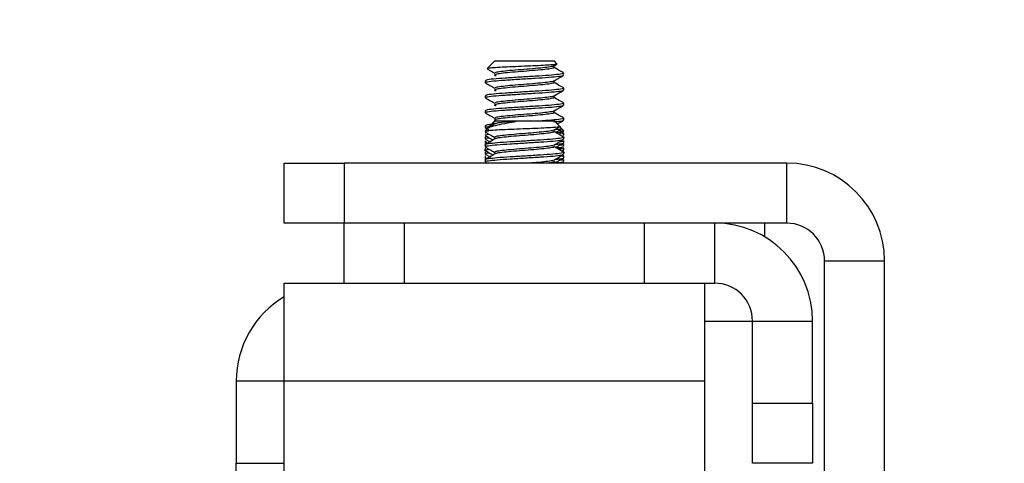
# Model space of a CAD drawing. Header units: inches. Extents: x 0.3 to 33.8, y 0.2 to 21.7.
# Tile 138 of 209: x 25.085 to 25.495, y 9.484 to 9.669. Entities that reach past the tile are written whole.
import ezdxf

# ---------------------------------------------------------------- set-up
doc = ezdxf.new("R2010")
doc.units = ezdxf.units.IN
doc.header["$MEASUREMENT"] = 0
doc.layers.add('BORDERS', color=7, linetype='Continuous')
doc.styles.add('SLDTEXTSTYLE0', font='TXT', dxfattribs={"width": 0.75})
doc.dimstyles.new('SLDDIMSTYLE0', dxfattribs={"dimtxt": 0.1377952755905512, "dimasz": 0.14, "dimexe": 0, "dimexo": 0.0625, "dimgap": 0.0344488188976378, "dimtad": 1, "dimdec": 3, "dimlfac": 5, "dimrnd": 1e-09, "dimzin": 12, "dimdsep": 46, "dimtxsty": 'SLDTEXTSTYLE0', "dimblk1": 'CLOSED', "dimblk2": 'CLOSED', "dimsah": 1, "dimcen": 0.09, "dimadec": 0, "dimazin": 3, "dimtfac": 1, "dimtdec": 3, "dimtofl": 0, "dimtmove": 0, "dimatfit": 3, "dimldrblk": 'CLOSED', "dimfxl": 0, "dimfrac": 2, "dimtolj": 1, "dimtzin": 12, "dimarcsym": 0})
doc.dimstyles.new('SLDDIMSTYLE1', dxfattribs={"dimtxt": 0.1377952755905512, "dimasz": 0.14, "dimexe": 0, "dimexo": 0.0625, "dimgap": 0.0344488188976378, "dimtad": 1, "dimdec": 3, "dimlfac": 5, "dimrnd": 1e-09, "dimzin": 4, "dimdsep": 46, "dimtxsty": 'SLDTEXTSTYLE0', "dimblk1": 'CLOSED', "dimblk2": 'CLOSED', "dimsah": 1, "dimcen": 0.09, "dimadec": 0, "dimazin": 1, "dimtfac": 1, "dimtdec": 3, "dimtofl": 0, "dimtmove": 0, "dimatfit": 3, "dimldrblk": 'CLOSED', "dimfxl": 0, "dimfrac": 2, "dimtolj": 1, "dimtzin": 12, "dimarcsym": 0})

# ---------------------------------------------------------------- blocks, each defined once
blk = doc.blocks.new('_Closed')
at = {"color": 0, "linetype": 'ByBlock', "lineweight": -2}
for p, q in [((-1, 0.166667), (0, 0)), ((-1, 0.166667), (-1, -0.166667)), ((0, 0), (-1, -0.166667)), ((0, 0), (-1, 0))]:
    blk.add_line(p, q, dxfattribs=at)
blk = doc.blocks.new('_D_13')
at = {"layer": 'BORDERS'}
for p, q in [((24.19504280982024, 11.58145386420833), (24.15305831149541, 11.58145386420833)), ((24.15305831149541, 11.58145386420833), (24.15305831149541, 11.36270386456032)), ((24.50048900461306, 11.58145386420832), (24.54247350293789, 11.58145386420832)), ((24.54247350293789, 11.58145386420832), (24.54247350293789, 11.36270386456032)), ((24.15305831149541, 11.36270386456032), (24.19504280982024, 11.36270386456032)), ((24.54247350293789, 11.36270386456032), (24.50048900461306, 11.36270386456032)), ((22.72102664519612, 9.426472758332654), (22.72102664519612, 11.19590733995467)), ((26.24497681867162, 9.157334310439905), (26.24497681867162, 11.19590733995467)), ((26.24497681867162, 11.15653726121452), (22.72102664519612, 11.15653726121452))]:
    blk.add_line(p, q, dxfattribs=at)
at = {"layer": 'BORDERS', "xscale": 0.14, "yscale": 0.14, "rotation": 180.0000000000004}
blk.add_blockref('_Closed', (22.72102664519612, 11.15653726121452, -0.1545014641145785), dxfattribs=at)
at = {"layer": 'BORDERS', "xscale": 0.14, "yscale": 0.14}
blk.add_blockref('_Closed', (26.24497681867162, 11.15653726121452, -0.1545014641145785), dxfattribs=at)
at = {"layer": 'BORDERS', "char_height": 0.1377952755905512, "attachment_point": 1, "style": 'SLDTEXTSTYLE0'}
for s, insert in [('448', (24.19504280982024, 11.54033130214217)), ('17.620', (24.06777354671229, 11.33416470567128))]:
    blk.add_mtext(s, dxfattribs=dict(at, insert=insert))
blk = doc.blocks.new('_D_14')
at = {"layer": 'BORDERS'}
for p, q in [((24.14413510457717, 12.30187955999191), (24.10215060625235, 12.30187955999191)), ((24.10215060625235, 12.30187955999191), (24.10215060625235, 12.08312956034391)), ((24.55139670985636, 12.30187955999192), (24.59338120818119, 12.30187955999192)), ((24.59338120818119, 12.30187955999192), (24.59338120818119, 12.08312956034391)), ((24.10215060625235, 12.08312956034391), (24.14413510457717, 12.08312956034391)), ((24.59338120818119, 12.08312956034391), (24.55139670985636, 12.08312956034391)), ((18.4635266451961, 9.641505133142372), (18.46352664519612, 11.9163330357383)), ((27.31497681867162, 9.557586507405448), (27.31497681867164, 11.91633303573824)), ((18.46352664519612, 11.87696295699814), (27.31497681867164, 11.87696295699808))]:
    blk.add_line(p, q, dxfattribs=at)
at = {"layer": 'BORDERS', "xscale": 0.14, "yscale": 0.14}
for p, rotation in [((18.46352664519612, 11.87696295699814, -0.1545014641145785), 180), ((27.31497681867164, 11.87696295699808, -0.1545014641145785), 360)]:
    blk.add_blockref('_Closed', p, dxfattribs=dict(at, rotation=rotation))
at = {"layer": 'BORDERS', "char_height": 0.1377952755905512, "attachment_point": 1, "style": 'SLDTEXTSTYLE0'}
for s, insert in [('1124', (24.14413510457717, 12.26075699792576)), ('44.257', (24.06777354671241, 12.05459040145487))]:
    blk.add_mtext(s, dxfattribs=dict(at, insert=insert))

msp = doc.modelspace()

# ---------------------------------------------------------------- linework, layer by layer
at = {"color": 7, "linetype": 'Continuous', "lineweight": 25}
for p, q in [((25.28248306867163, 9.651364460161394), (25.27947871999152, 9.64836011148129)), ((25.30747056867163, 9.651364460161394), (25.28248306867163, 9.651364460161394)), ((25.30717187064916, 9.649374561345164), (25.30841116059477, 9.650096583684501)), ((25.30850389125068, 9.650331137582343), (25.30747056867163, 9.651364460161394)), ((25.27857681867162, 9.643277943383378), (25.27857681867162, 9.642496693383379)), ((25.31137681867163, 9.63937169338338), (25.31137681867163, 9.640152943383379)), ((25.27857681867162, 9.63702794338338), (25.27857681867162, 9.636246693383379)), ((25.31137681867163, 9.633121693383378), (25.31137681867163, 9.633902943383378)), ((25.27857681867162, 9.630777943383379), (25.27857681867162, 9.62999669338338)), ((25.31137681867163, 9.626871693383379), (25.31137681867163, 9.62765294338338)), ((25.27857681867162, 9.624527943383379), (25.27857681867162, 9.623746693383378)), ((25.27948711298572, 9.623368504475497), (25.27857681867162, 9.622458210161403)), ((25.27858460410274, 9.62371861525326), (25.27937691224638, 9.62325830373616)), ((25.28138205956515, 9.62526345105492), (25.28045979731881, 9.624341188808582)), ((25.28228521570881, 9.62616660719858), (25.28143002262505, 9.625311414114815)), ((25.28144228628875, 9.62509129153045), (25.28191520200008, 9.624815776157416)), ((25.28248306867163, 9.626364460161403), (25.28228521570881, 9.626166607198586)), ((25.28314954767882, 9.626364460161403), (25.28229671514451, 9.626155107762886)), ((25.28371031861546, 9.626364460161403), (25.28314954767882, 9.626364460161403)), ((25.29160926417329, 9.626364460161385), (25.29057068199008, 9.626364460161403)), ((25.30747056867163, 9.626364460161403), (25.29160926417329, 9.626364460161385)), ((25.30955936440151, 9.624275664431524), (25.30747056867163, 9.626364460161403)), ((25.31056627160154, 9.623268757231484), (25.3095593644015, 9.62427566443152)), ((25.28000412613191, 9.622458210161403), (25.27857681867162, 9.622458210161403)), ((25.27857681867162, 9.619884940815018), (25.27857681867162, 9.619103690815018)), ((25.27908381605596, 9.62169067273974), (25.27864762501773, 9.621437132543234)), ((25.2789474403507, 9.62143639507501), (25.27872759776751, 9.6213409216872)), ((25.27893963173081, 9.619987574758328), (25.27888218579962, 9.619884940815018)), ((25.27953695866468, 9.623165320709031), (25.28000427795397, 9.62289381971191)), ((25.30928454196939, 9.620965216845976), (25.31132488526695, 9.622151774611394)), ((25.30941718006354, 9.6224582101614), (25.31136724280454, 9.6224582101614)), ((25.31137681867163, 9.6224582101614), (25.31056627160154, 9.623268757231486)), ((25.31129875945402, 9.621504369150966), (25.31075497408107, 9.621820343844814)), ((25.31137681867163, 9.620621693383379), (25.31137681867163, 9.621402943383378)), ((25.31137681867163, 9.618915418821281), (25.31137681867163, 9.61969666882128)), ((25.27857681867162, 9.61827794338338), (25.27857681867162, 9.617496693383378)), ((25.27857681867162, 9.616571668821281), (25.27857681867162, 9.61579041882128)), ((25.27858460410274, 9.617468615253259), (25.27930750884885, 9.617048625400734)), ((25.27869056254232, 9.61898782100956), (25.28066731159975, 9.617839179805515)), ((25.2789474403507, 9.61518639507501), (25.27872759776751, 9.6150909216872)), ((25.30928454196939, 9.614715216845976), (25.31132488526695, 9.615901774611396)), ((25.31090174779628, 9.61805102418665), (25.31045064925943, 9.618322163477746)), ((25.31129875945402, 9.615254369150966), (25.31114435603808, 9.615344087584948)), ((25.31137681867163, 9.6174346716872), (25.31137681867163, 9.6182159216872)), ((25.31137681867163, 9.615978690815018), (25.31137681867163, 9.616759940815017)), ((25.31137681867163, 9.614371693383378), (25.31137681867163, 9.615152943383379)), ((25.27857681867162, 9.6150909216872), (25.27857681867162, 9.6143096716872)), ((25.27857681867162, 9.613634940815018), (25.27857681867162, 9.612853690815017)), ((25.27857681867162, 9.612027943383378), (25.27857681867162, 9.611246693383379)), ((25.27858460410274, 9.611218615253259), (25.27930750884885, 9.610798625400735)), ((25.27906449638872, 9.613974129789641), (25.27866097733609, 9.61373972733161)), ((25.27869056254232, 9.612737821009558), (25.28066731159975, 9.611589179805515)), ((25.27884036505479, 9.611246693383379), (25.27910252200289, 9.611450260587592)), ((25.27893963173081, 9.613737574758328), (25.27888218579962, 9.613634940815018)), ((25.31066942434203, 9.613910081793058), (25.31126007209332, 9.614253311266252)), ((25.31137681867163, 9.61266541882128), (25.31137681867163, 9.61344666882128)), ((25.31137681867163, 9.6111846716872), (25.31137681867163, 9.611965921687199)), ((25.19497681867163, 9.583964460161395), (25.19497681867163, 9.608964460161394)), ((25.19497681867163, 9.608964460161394), (25.21997681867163, 9.608964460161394)), ((25.21997681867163, 9.608964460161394), (25.21997681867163, 9.583964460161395)), ((25.40422878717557, 9.608964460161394), (25.21997681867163, 9.608964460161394)), ((25.27857681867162, 9.610321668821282), (25.27857681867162, 9.60954041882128)), ((25.27865813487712, 9.609438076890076), (25.2794730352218, 9.608964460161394)), ((25.30842711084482, 9.608964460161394), (25.30722264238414, 9.609665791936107)), ((25.31014301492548, 9.60896446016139), (25.31132488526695, 9.609651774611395)), ((25.31129875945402, 9.609004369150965), (25.31114435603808, 9.609094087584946)), ((25.31137681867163, 9.609728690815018), (25.31137681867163, 9.610509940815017)), ((25.40422878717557, 9.583964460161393), (25.40422878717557, 9.608964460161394)), ((25.21997681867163, 9.583964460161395), (25.19497681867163, 9.583964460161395)), ((25.21997681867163, 9.558964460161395), (25.21997681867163, 9.583964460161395)), ((25.40422878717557, 9.583964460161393), (25.21997681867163, 9.583964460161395)), ((25.24497681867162, 9.583964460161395), (25.24497681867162, 9.558964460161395)), ((25.34497681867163, 9.558964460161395), (25.34497681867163, 9.583964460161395)), ((25.37422878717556, 9.558964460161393), (25.37422878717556, 9.583964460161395)), ((25.39497681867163, 9.583964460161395), (25.39497681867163, 9.578286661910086)), ((25.41997681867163, 9.56821642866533), (25.44497681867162, 9.56821642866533)), ((25.41997681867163, 9.258964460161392), (25.41997681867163, 9.56821642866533)), ((25.44497681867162, 9.258964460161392), (25.44497681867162, 9.56821642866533)), ((25.19497681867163, 9.518216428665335), (25.19497681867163, 9.558964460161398)), ((25.19497681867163, 9.558964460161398), (25.36997681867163, 9.558964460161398)), ((25.36997681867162, 9.558964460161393), (25.37422878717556, 9.558964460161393)), ((25.36997681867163, 9.558964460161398), (25.36997681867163, 9.518216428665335)), ((25.36997681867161, 9.543216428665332), (25.38997681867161, 9.543216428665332)), ((25.38997681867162, 9.543216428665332), (25.41497681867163, 9.543216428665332)), ((25.38997681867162, 9.508964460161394), (25.38997681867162, 9.543216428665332)), ((25.41497681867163, 9.508964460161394), (25.41497681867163, 9.543216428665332)), ((25.17497681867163, 9.518216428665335), (25.17497681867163, 9.483964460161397)), ((25.19497681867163, 9.518216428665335), (25.17497681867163, 9.518216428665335)), ((25.19497681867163, 9.25896446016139), (25.19497681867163, 9.518216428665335)), ((25.36997681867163, 9.518216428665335), (25.19497681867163, 9.518216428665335)), ((25.36997681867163, 9.518216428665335), (25.36997681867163, 9.25896446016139)), ((25.38997681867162, 9.508964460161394), (25.41497681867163, 9.508964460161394)), ((25.38997681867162, 9.483964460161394), (25.38997681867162, 9.508964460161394)), ((25.41497681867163, 9.508964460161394), (25.41497681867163, 9.483964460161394)), ((25.17497681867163, 9.458964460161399), (25.17497681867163, 9.483964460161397)), ((25.17497681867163, 9.483964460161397), (25.19497681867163, 9.483964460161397)), ((25.41497681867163, 9.483964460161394), (25.38997681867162, 9.483964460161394))]:
    msp.add_line(p, q, dxfattribs=at)
for centre, radius, start, end in [((25.40422878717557, 9.56821642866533), 0.04074803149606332, 0, 90), ((25.37422878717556, 9.543216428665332), 0.04074803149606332, 0, 90), ((25.40422878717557, 9.56821642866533), 0.01574803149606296, 0, 90), ((25.37422878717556, 9.543216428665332), 0.01574803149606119, 0, 90), ((25.21572485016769, 9.518216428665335), 0.04074803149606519, 120.6091417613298, 180)]:
    msp.add_arc(centre, radius, start, end, dxfattribs=at)
for points, knots in [([(25.27947065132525, 9.648203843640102), (25.2798531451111, 9.647981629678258), (25.28091314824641, 9.647365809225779), (25.28197368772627, 9.646749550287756), (25.28265153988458, 9.646355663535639)], [0, 0, 0, 0, 0.3608421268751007, 1, 1, 1, 1]), ([(25.30843114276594, 9.650258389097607), (25.30846305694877, 9.650205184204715), (25.30853894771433, 9.650078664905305), (25.30686522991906, 9.649895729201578), (25.30386430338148, 9.649682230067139), (25.29973594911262, 9.649470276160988), (25.29495205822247, 9.649268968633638), (25.29004039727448, 9.649048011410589), (25.28552454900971, 9.648851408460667), (25.28196866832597, 9.648630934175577), (25.27973845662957, 9.648440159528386), (25.27957445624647, 9.648312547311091), (25.27949990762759, 9.648254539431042)], [0, 0, 0, 0, 0.0721237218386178, 0.1715075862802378, 0.2715016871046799, 0.3744814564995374, 0.4773896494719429, 0.5833256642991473, 0.6898741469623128, 0.7980285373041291, 0.9081911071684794, 1, 1, 1, 1]), ([(25.30699403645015, 9.648875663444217), (25.30713946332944, 9.64879380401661), (25.30751621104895, 9.648581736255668), (25.30597621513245, 9.648239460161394), (25.30283020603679, 9.647848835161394), (25.29841254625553, 9.647458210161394), (25.29348992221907, 9.647067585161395), (25.28879733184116, 9.646676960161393), (25.28501274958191, 9.646286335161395), (25.282872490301, 9.645895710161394), (25.28227532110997, 9.645594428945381), (25.28301232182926, 9.645423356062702), (25.28318837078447, 9.645382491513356)], [0, 0, 0, 0, 0.07030237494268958, 0.1821276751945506, 0.2939529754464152, 0.4057782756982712, 0.5176035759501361, 0.6294288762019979, 0.7412541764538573, 0.8530794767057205, 0.9649047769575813, 1, 1, 1, 1]), ([(25.30711908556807, 9.649527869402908), (25.30717583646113, 9.649489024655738), (25.30742281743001, 9.649319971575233), (25.30593799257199, 9.649020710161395), (25.30284071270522, 9.648630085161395), (25.29840874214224, 9.648239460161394), (25.29349463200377, 9.647848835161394), (25.28878229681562, 9.647458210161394), (25.28506817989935, 9.647067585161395), (25.28280216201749, 9.646699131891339), (25.282791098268, 9.646460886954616), (25.28278608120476, 9.646352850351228)], [0, 0, 0, 0, 0.03670347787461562, 0.159734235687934, 0.2827649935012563, 0.405795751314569, 0.5288265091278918, 0.6518572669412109, 0.7748880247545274, 0.8979187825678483, 1, 1, 1, 1]), ([(25.31129875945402, 9.646504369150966), (25.31061609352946, 9.64690086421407), (25.30925196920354, 9.64769315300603), (25.30788809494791, 9.64848743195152), (25.30720676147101, 9.648884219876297)], [0, 0, 0, 0, 0.5004426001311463, 1, 1, 1, 1]), ([(25.31111327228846, 9.646402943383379), (25.31118875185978, 9.64636407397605), (25.3115170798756, 9.646194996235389), (25.30954376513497, 9.645895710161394), (25.30542764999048, 9.645505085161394), (25.29953745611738, 9.645114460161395), (25.29300796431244, 9.644723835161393), (25.28674117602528, 9.644333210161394), (25.28182131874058, 9.643942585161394), (25.27889243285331, 9.643590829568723), (25.2788555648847, 9.643369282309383), (25.27884036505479, 9.643277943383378)], [0, 0, 0, 0, 0.03731463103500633, 0.1623146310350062, 0.2873146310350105, 0.4123146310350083, 0.5373146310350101, 0.6623146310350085, 0.7873146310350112, 0.9123146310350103, 1, 1, 1, 1]), ([(25.27884036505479, 9.642496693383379), (25.2788555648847, 9.642588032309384), (25.27889243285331, 9.642809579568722), (25.28182131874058, 9.643161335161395), (25.28674117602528, 9.643551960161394), (25.29300796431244, 9.643942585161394), (25.29953745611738, 9.644333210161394), (25.30542764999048, 9.644723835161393), (25.30954376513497, 9.645114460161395), (25.3115170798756, 9.64541374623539), (25.31118875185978, 9.64558282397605), (25.31111327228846, 9.645621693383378)], [0, 0, 0, 0, 0.08768536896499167, 0.2126853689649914, 0.337685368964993, 0.4626853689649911, 0.5876853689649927, 0.7126853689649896, 0.8376853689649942, 0.9626853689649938, 1, 1, 1, 1]), ([(25.30717187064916, 9.643124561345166), (25.30785217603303, 9.643521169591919), (25.30921383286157, 9.644314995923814), (25.31057764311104, 9.645107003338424), (25.31126007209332, 9.645503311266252)], [0, 0, 0, 0, 0.4996158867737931, 1, 1, 1, 1]), ([(25.27858460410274, 9.642468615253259), (25.27926241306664, 9.642074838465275), (25.28061771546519, 9.641287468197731), (25.28197370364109, 9.640499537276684), (25.28265153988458, 9.640105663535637)], [0, 0, 0, 0, 0.5001164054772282, 1, 1, 1, 1]), ([(25.31111327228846, 9.640152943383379), (25.31118875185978, 9.64011407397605), (25.3115170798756, 9.63994499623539), (25.30954376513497, 9.639645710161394), (25.30542764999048, 9.639255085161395), (25.29953745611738, 9.638864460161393), (25.29300796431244, 9.638473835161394), (25.28674117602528, 9.638083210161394), (25.28182131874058, 9.637692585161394), (25.27889243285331, 9.637340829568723), (25.2788555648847, 9.637119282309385), (25.27884036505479, 9.63702794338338)], [0, 0, 0, 0, 0.03731463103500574, 0.1623146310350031, 0.2873146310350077, 0.4123146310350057, 0.5373146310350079, 0.6623146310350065, 0.7873146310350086, 0.912314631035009, 0.9999999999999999, 0.9999999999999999, 0.9999999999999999, 0.9999999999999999]), ([(25.30699403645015, 9.642625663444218), (25.30713946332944, 9.64254380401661), (25.30751621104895, 9.642331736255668), (25.30597621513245, 9.641989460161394), (25.30283020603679, 9.641598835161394), (25.29841254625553, 9.641208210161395), (25.29348992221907, 9.640817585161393), (25.28879733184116, 9.640426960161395), (25.28501274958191, 9.640036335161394), (25.282872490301, 9.639645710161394), (25.28227532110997, 9.639344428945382), (25.28301232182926, 9.6391733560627), (25.28318837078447, 9.639132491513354)], [0, 0, 0, 0, 0.07030237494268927, 0.1821276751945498, 0.293952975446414, 0.4057782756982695, 0.517603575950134, 0.6294288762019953, 0.7412541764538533, 0.8530794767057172, 0.9649047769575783, 1, 1, 1, 1]), ([(25.30711908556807, 9.643277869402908), (25.30717583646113, 9.643239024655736), (25.30742281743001, 9.643069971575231), (25.30593799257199, 9.642770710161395), (25.30284071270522, 9.642380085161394), (25.29840874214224, 9.641989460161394), (25.29349463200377, 9.641598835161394), (25.28878229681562, 9.641208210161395), (25.28506817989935, 9.640817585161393), (25.28280216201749, 9.640449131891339), (25.282791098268, 9.640210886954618), (25.28278608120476, 9.640102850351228)], [0, 0, 0, 0, 0.0367034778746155, 0.1597342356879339, 0.2827649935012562, 0.4057957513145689, 0.5288265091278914, 0.6518572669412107, 0.7748880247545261, 0.8979187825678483, 1, 1, 1, 1]), ([(25.31129875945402, 9.640254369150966), (25.31061609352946, 9.64065086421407), (25.30925196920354, 9.64144315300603), (25.30788809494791, 9.642237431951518), (25.30720676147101, 9.642634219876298)], [0, 0, 0, 0, 0.5004426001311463, 1, 1, 1, 1]), ([(25.27858460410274, 9.63621861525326), (25.27926241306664, 9.635824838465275), (25.28061771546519, 9.63503746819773), (25.28197370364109, 9.634249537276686), (25.28265153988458, 9.633855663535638)], [0, 0, 0, 0, 0.5001164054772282, 1, 1, 1, 1]), ([(25.27884036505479, 9.636246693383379), (25.2788555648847, 9.636338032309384), (25.27889243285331, 9.636559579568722), (25.28182131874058, 9.636911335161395), (25.28674117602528, 9.637301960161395), (25.29300796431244, 9.637692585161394), (25.29953745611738, 9.638083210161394), (25.30542764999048, 9.638473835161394), (25.30954376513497, 9.638864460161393), (25.3115170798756, 9.63916374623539), (25.31118875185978, 9.63933282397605), (25.31111327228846, 9.63937169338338)], [0, 0, 0, 0, 0.08768536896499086, 0.2126853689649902, 0.3376853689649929, 0.4626853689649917, 0.5876853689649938, 0.7126853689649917, 0.837685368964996, 0.9626853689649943, 1, 1, 1, 1]), ([(25.30699403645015, 9.636375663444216), (25.30713946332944, 9.63629380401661), (25.30751621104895, 9.636081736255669), (25.30597621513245, 9.635739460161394), (25.30283020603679, 9.635348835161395), (25.29841254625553, 9.634958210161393), (25.29348992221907, 9.634567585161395), (25.28879733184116, 9.634176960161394), (25.28501274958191, 9.633786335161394), (25.282872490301, 9.633395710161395), (25.28227532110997, 9.63309442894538), (25.28301232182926, 9.632923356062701), (25.28318837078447, 9.632882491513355)], [0, 0, 0, 0, 0.07030237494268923, 0.18212767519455, 0.2939529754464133, 0.4057782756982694, 0.517603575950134, 0.6294288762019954, 0.7412541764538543, 0.8530794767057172, 0.9649047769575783, 1, 1, 1, 1]), ([(25.30711908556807, 9.63702786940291), (25.30717583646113, 9.636989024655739), (25.30742281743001, 9.636819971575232), (25.30593799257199, 9.636520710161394), (25.30284071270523, 9.636130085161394), (25.29840874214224, 9.635739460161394), (25.29349463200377, 9.635348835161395), (25.28878229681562, 9.634958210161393), (25.28506817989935, 9.634567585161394), (25.28280216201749, 9.63419913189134), (25.282791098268, 9.633960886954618), (25.28278608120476, 9.633852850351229)], [0, 0, 0, 0, 0.03670347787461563, 0.1597342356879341, 0.2827649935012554, 0.4057957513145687, 0.5288265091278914, 0.6518572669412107, 0.7748880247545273, 0.8979187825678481, 1, 1, 1, 1]), ([(25.30717187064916, 9.636874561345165), (25.30785217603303, 9.63727116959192), (25.30921383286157, 9.638064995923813), (25.31057764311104, 9.638857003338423), (25.31126007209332, 9.639253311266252)], [0, 0, 0, 0, 0.49961588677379, 1, 1, 1, 1]), ([(25.31129875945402, 9.634004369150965), (25.31061609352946, 9.634400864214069), (25.30925196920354, 9.63519315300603), (25.30788809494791, 9.635987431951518), (25.30720676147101, 9.636384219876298)], [0, 0, 0, 0, 0.5004426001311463, 1, 1, 1, 1]), ([(25.31111327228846, 9.633902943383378), (25.31118875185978, 9.633864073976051), (25.3115170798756, 9.63369499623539), (25.30954376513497, 9.633395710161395), (25.30542764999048, 9.633005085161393), (25.29953745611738, 9.632614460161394), (25.29300796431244, 9.632223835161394), (25.28674117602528, 9.631833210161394), (25.28182131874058, 9.631442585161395), (25.27889243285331, 9.631090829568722), (25.2788555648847, 9.630869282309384), (25.27884036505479, 9.630777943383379)], [0, 0, 0, 0, 0.03731463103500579, 0.1623146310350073, 0.2873146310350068, 0.4123146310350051, 0.5373146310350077, 0.6623146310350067, 0.7873146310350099, 0.9123146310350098, 1, 1, 1, 1]), ([(25.27884036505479, 9.62999669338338), (25.2788555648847, 9.630088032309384), (25.27889243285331, 9.630309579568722), (25.28182131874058, 9.630661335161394), (25.28674117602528, 9.631051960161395), (25.29300796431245, 9.631442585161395), (25.29953745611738, 9.631833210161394), (25.30542764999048, 9.632223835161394), (25.30954376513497, 9.632614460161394), (25.3115170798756, 9.632913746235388), (25.31118875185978, 9.633082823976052), (25.31111327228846, 9.633121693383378)], [0, 0, 0, 0, 0.08768536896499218, 0.2126853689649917, 0.3376853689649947, 0.4626853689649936, 0.5876853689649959, 0.7126853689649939, 0.8376853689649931, 0.9626853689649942, 1, 1, 1, 1]), ([(25.30717187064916, 9.630624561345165), (25.30785217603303, 9.631021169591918), (25.30921383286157, 9.631814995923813), (25.31057764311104, 9.632607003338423), (25.31126007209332, 9.633003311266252)], [0, 0, 0, 0, 0.4996158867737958, 1, 1, 1, 1]), ([(25.27858460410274, 9.62996861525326), (25.27926241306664, 9.629574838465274), (25.28061771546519, 9.62878746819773), (25.28197370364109, 9.627999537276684), (25.28265153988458, 9.627605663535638)], [0, 0, 0, 0, 0.5001164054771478, 1, 1, 1, 1]), ([(25.30699403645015, 9.630125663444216), (25.30713946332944, 9.630043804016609), (25.30751621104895, 9.62983173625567), (25.30597621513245, 9.629489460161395), (25.30283020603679, 9.629098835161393), (25.29841254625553, 9.628708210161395), (25.29348992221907, 9.628317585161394), (25.28879733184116, 9.627926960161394), (25.28501274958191, 9.627536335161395), (25.282872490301, 9.627145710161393), (25.28227532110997, 9.62684442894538), (25.28301232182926, 9.626673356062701), (25.28318837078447, 9.626632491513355)], [0, 0, 0, 0, 0.07030237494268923, 0.18212767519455, 0.2939529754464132, 0.4057782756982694, 0.517603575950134, 0.6294288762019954, 0.7412541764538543, 0.853079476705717, 0.9649047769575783, 1, 1, 1, 1]), ([(25.30711908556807, 9.630777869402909), (25.30717583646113, 9.630739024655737), (25.30742281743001, 9.630569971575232), (25.30593799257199, 9.630270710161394), (25.30284071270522, 9.629880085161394), (25.29840874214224, 9.629489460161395), (25.29349463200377, 9.629098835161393), (25.28878229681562, 9.628708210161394), (25.28506817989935, 9.628317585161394), (25.28280216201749, 9.62794913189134), (25.282791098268, 9.627710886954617), (25.28278608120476, 9.627602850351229)], [0, 0, 0, 0, 0.03670347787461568, 0.1597342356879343, 0.2827649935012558, 0.4057957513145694, 0.5288265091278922, 0.6518572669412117, 0.7748880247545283, 0.8979187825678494, 1, 1, 1, 1]), ([(25.31111327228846, 9.62765294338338), (25.31118884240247, 9.62761407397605), (25.31151756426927, 9.62744499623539), (25.30953584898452, 9.627145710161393), (25.30545626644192, 9.626755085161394), (25.30143935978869, 9.626494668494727), (25.29943090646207, 9.626364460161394)], [0, 0, 0, 0, 0.09050038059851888, 0.3936669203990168, 0.6968334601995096, 1, 1, 1, 1]), ([(25.31129875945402, 9.627754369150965), (25.31061609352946, 9.628150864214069), (25.30925196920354, 9.628943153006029), (25.30788809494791, 9.629737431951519), (25.30720676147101, 9.630134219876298)], [0, 0, 0, 0, 0.5004426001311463, 1, 1, 1, 1]), ([(25.27884036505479, 9.623746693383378), (25.27879435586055, 9.623838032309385), (25.27871536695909, 9.623994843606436), (25.28008330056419, 9.62415165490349), (25.28065444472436, 9.624217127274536)], [0, 0, 0, 0, 0.5824766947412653, 1, 1, 1, 1]), ([(25.28118881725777, 9.625070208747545), (25.28038758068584, 9.624980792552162), (25.278767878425, 9.624800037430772), (25.27881603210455, 9.624619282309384), (25.27884036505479, 9.624527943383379)], [0, 0, 0, 0, 0.4946813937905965, 1, 1, 1, 1]), ([(25.2795355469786, 9.623320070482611), (25.27985744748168, 9.623555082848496), (25.28055037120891, 9.624060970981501), (25.28357512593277, 9.624806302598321), (25.28750246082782, 9.625633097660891), (25.29034621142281, 9.626139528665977), (25.29160926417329, 9.626364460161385)], [0, 0, 0, 0, 0.2458926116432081, 0.52930897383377, 0.790942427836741, 1, 1, 1, 1]), ([(25.28273099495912, 9.625290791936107), (25.28205011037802, 9.624894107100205), (25.2811132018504, 9.624348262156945), (25.28017627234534, 9.62380367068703), (25.27992024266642, 9.623654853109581)], [0, 0, 0, 0, 0.726735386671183, 1, 1, 1, 1]), ([(25.30949961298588, 9.624093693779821), (25.30951374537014, 9.624080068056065), (25.30960310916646, 9.623993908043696), (25.30814155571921, 9.62385198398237), (25.3052040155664, 9.62363081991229), (25.30088512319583, 9.623428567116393), (25.29582892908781, 9.623217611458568), (25.29052928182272, 9.623002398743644), (25.28559848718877, 9.62280286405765), (25.28201366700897, 9.622609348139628), (25.2805628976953, 9.622500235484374), (25.28000412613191, 9.622458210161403)], [0, 0, 0, 0, 0.02295273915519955, 0.1451378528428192, 0.269164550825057, 0.3954941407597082, 0.5221308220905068, 0.6525812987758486, 0.7829660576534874, 0.9164082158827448, 1, 1, 1, 1]), ([(25.28289240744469, 9.625484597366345), (25.2823283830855, 9.625428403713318), (25.28145557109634, 9.625341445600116), (25.28150532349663, 9.625250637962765), (25.28152292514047, 9.62521851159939)], [0, 0, 0, 0, 0.6462151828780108, 0.9999999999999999, 0.9999999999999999, 0.9999999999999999, 0.9999999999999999]), ([(25.29057068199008, 9.626364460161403), (25.28913938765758, 9.62623425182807), (25.28627679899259, 9.625973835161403), (25.28350402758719, 9.625611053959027), (25.28306354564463, 9.625378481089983), (25.28286967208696, 9.625276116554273)], [0, 0, 0, 0, 0.3589169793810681, 0.7178339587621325, 1, 1, 1, 1]), ([(25.29057068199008, 9.626364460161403), (25.29009139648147, 9.626364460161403), (25.28834365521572, 9.626364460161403), (25.28569866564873, 9.626364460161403), (25.28436217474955, 9.626364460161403), (25.28371031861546, 9.626364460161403)], [0, 0, 0, 0, 0.162169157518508, 0.591358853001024, 1, 1, 1, 1]), ([(25.3071903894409, 9.622674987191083), (25.30786943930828, 9.623070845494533), (25.30864945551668, 9.623525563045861), (25.30943072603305, 9.623979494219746), (25.30953185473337, 9.624038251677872)], [0, 0, 0, 0, 0.8705586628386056, 1, 1, 1, 1]), ([(25.30727765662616, 9.626175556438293), (25.3079843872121, 9.626238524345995), (25.31015253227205, 9.626431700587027), (25.31150378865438, 9.626663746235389), (25.31118626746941, 9.62683282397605), (25.31111327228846, 9.626871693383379)], [0, 0, 0, 0, 0.2713600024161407, 0.8324924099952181, 1, 1, 1, 1]), ([(25.30861796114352, 9.625217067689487), (25.30881639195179, 9.625332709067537), (25.30969627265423, 9.625845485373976), (25.31057754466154, 9.626357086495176), (25.31126007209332, 9.626753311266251)], [0, 0, 0, 0, 0.2255201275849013, 1, 1, 1, 1]), ([(25.31114008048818, 9.61978719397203), (25.31122536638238, 9.619766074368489), (25.31183646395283, 9.619614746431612), (25.31055075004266, 9.619333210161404), (25.30723737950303, 9.618942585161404), (25.30183324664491, 9.618551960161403), (25.29544057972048, 9.618161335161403), (25.28898033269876, 9.617770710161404), (25.28336560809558, 9.617380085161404), (25.27978511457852, 9.616989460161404), (25.27822162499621, 9.616719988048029), (25.27863117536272, 9.616580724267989), (25.27865780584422, 9.616571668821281)], [0, 0, 0, 0, 0.01970403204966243, 0.1411849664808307, 0.2626659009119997, 0.3841468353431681, 0.5056277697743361, 0.6271087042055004, 0.7485896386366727, 0.8700705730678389, 0.9915515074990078, 0.9999999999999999, 0.9999999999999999, 0.9999999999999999, 0.9999999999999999]), ([(25.27893895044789, 9.621938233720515), (25.27878605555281, 9.621981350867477), (25.27817143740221, 9.622154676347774), (25.27921794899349, 9.62232800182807), (25.28000412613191, 9.622458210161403)], [0, 0, 0, 0, 0.2487640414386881, 1, 1, 1, 1]), ([(25.27865813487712, 9.621938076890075), (25.27934227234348, 9.621540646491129), (25.28070898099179, 9.62074669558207), (25.28207636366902, 9.619950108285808), (25.28275927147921, 9.61955227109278)], [0, 0, 0, 0, 0.500573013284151, 1, 1, 1, 1]), ([(25.27869297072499, 9.620440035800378), (25.27937489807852, 9.620044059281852), (25.28044980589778, 9.619419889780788), (25.2815228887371, 9.618794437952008), (25.28191520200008, 9.618565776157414)], [0, 0, 0, 0, 0.634405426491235, 1, 1, 1, 1]), ([(25.27888218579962, 9.619103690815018), (25.278793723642, 9.61918019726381), (25.2786333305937, 9.619318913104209), (25.27976769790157, 9.619457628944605), (25.28027642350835, 9.619519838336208)], [0, 0, 0, 0, 0.5515336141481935, 1, 1, 1, 1]), ([(25.27872759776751, 9.6205596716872), (25.27872187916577, 9.620671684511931), (25.27871455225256, 9.62081520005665), (25.28000561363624, 9.62095871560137), (25.280289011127, 9.62099021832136)], [0, 0, 0, 0, 0.7804926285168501, 0.9999999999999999, 0.9999999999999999, 0.9999999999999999, 0.9999999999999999]), ([(25.3069758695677, 9.622686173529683), (25.30687498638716, 9.622610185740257), (25.30660123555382, 9.622403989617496), (25.30412079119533, 9.622067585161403), (25.30015770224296, 9.621676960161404), (25.29532100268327, 9.621286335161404), (25.29046214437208, 9.620895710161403), (25.28625451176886, 9.620505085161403), (25.2834889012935, 9.620114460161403), (25.28233645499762, 9.619801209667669), (25.28282743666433, 9.61961816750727), (25.28296915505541, 9.619565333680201)], [0, 0, 0, 0, 0.07304551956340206, 0.1982121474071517, 0.3233787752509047, 0.4485454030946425, 0.5737120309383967, 0.6988786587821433, 0.8240452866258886, 0.9492119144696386, 0.9999999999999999, 0.9999999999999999, 0.9999999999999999, 0.9999999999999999]), ([(25.3070839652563, 9.622151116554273), (25.3071707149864, 9.62212327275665), (25.30766313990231, 9.621965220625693), (25.30670492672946, 9.621676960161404), (25.30420039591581, 9.621286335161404), (25.30013538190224, 9.620895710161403), (25.29533067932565, 9.620505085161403), (25.2904457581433, 9.620114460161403), (25.28631038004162, 9.619723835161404), (25.28349769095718, 9.619361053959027), (25.28306160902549, 9.619128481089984), (25.28286967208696, 9.619026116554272)], [0, 0, 0, 0, 0.02673004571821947, 0.1517300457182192, 0.2767300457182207, 0.4017300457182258, 0.5267300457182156, 0.6517300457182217, 0.7767300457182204, 0.9017300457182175, 1, 1, 1, 1]), ([(25.31055023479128, 9.62323314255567), (25.31057120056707, 9.623228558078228), (25.31091942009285, 9.623152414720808), (25.30985913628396, 9.623001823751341), (25.30857571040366, 9.622868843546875), (25.30724307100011, 9.622796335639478), (25.30719896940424, 9.622793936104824)], [0, 0, 0, 0, 0.03053994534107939, 0.5072364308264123, 0.9836927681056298, 1, 1, 1, 1]), ([(25.31131119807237, 9.619786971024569), (25.31062923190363, 9.620183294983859), (25.30926636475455, 9.620975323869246), (25.30790352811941, 9.621769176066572), (25.30722264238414, 9.622165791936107)], [0, 0, 0, 0, 0.5003907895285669, 1, 1, 1, 1]), ([(25.30799366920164, 9.621716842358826), (25.30844458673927, 9.621978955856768), (25.3093015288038, 9.622477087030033), (25.31015748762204, 9.622974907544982), (25.31056304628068, 9.623210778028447)], [0, 0, 0, 0, 0.5261937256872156, 1, 1, 1, 1]), ([(25.30817588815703, 9.621610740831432), (25.30842816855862, 9.621632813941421), (25.31016864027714, 9.621785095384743), (25.31129622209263, 9.621964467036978), (25.31114259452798, 9.622121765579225), (25.31111613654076, 9.622148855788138)], [0, 0, 0, 0, 0.1230579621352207, 0.8489716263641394, 1, 1, 1, 1]), ([(25.31111327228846, 9.621402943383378), (25.31122017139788, 9.621364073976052), (25.311452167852, 9.62127971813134), (25.31088099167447, 9.621195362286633), (25.31057300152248, 9.621149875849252)], [0, 0, 0, 0, 0.4607790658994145, 1, 1, 1, 1]), ([(25.31125434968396, 9.620503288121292), (25.31125740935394, 9.620503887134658), (25.31145900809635, 9.620543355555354), (25.31128481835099, 9.62058282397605), (25.31111327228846, 9.620621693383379)], [0, 0, 0, 0, 0.01517702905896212, 1, 1, 1, 1]), ([(25.27893895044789, 9.615688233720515), (25.27878991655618, 9.615731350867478), (25.27819081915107, 9.615904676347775), (25.27972290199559, 9.616208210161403), (25.28338192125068, 9.616598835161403), (25.28897729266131, 9.616989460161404), (25.29543642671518, 9.617380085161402), (25.30185289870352, 9.617770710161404), (25.30716292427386, 9.618161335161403), (25.31074393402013, 9.618542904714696), (25.31111633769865, 9.618794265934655), (25.31129583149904, 9.618915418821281)], [0, 0, 0, 0, 0.04008181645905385, 0.1611238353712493, 0.282165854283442, 0.4032078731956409, 0.5242498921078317, 0.6452919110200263, 0.7663339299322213, 0.8873759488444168, 1, 1, 1, 1]), ([(25.27884036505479, 9.617496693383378), (25.27869392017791, 9.617588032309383), (25.27853812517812, 9.617685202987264), (25.27927893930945, 9.617782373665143), (25.2793233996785, 9.617788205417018)], [0, 0, 0, 0, 0.939984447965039, 1, 1, 1, 1]), ([(25.28273099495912, 9.619040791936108), (25.28205010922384, 9.61864417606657), (25.2806872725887, 9.617850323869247), (25.27932440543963, 9.617058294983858), (25.27864243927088, 9.616661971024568)], [0, 0, 0, 0, 0.4996092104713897, 1, 1, 1, 1]), ([(25.27865813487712, 9.615688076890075), (25.27934227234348, 9.615290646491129), (25.28070898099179, 9.614496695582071), (25.28207636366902, 9.613700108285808), (25.28275927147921, 9.61330227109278)], [0, 0, 0, 0, 0.5005730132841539, 1, 1, 1, 1]), ([(25.3069758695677, 9.616436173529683), (25.30687498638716, 9.616360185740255), (25.30660123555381, 9.616153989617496), (25.30412079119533, 9.615817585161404), (25.30015770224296, 9.615426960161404), (25.29532100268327, 9.615036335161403), (25.29046214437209, 9.614645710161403), (25.28625451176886, 9.614255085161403), (25.28348890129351, 9.613864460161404), (25.28233645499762, 9.61355120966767), (25.28282743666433, 9.613368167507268), (25.28296915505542, 9.613315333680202)], [0, 0, 0, 0, 0.07304551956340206, 0.1982121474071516, 0.3233787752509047, 0.4485454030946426, 0.5737120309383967, 0.6988786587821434, 0.8240452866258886, 0.9492119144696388, 0.9999999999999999, 0.9999999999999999, 0.9999999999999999, 0.9999999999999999]), ([(25.3070839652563, 9.615901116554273), (25.3071707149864, 9.61587327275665), (25.30766313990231, 9.615715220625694), (25.30670492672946, 9.615426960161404), (25.30420039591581, 9.615036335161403), (25.30013538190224, 9.614645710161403), (25.29533067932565, 9.614255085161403), (25.2904457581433, 9.613864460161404), (25.28631038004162, 9.613473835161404), (25.28349769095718, 9.613111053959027), (25.28306160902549, 9.612878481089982), (25.28286967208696, 9.612776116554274)], [0, 0, 0, 0, 0.02673004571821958, 0.1517300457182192, 0.2767300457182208, 0.4017300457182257, 0.5267300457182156, 0.6517300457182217, 0.7767300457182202, 0.9017300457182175, 1, 1, 1, 1]), ([(25.3071903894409, 9.616424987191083), (25.30786957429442, 9.616820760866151), (25.30922875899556, 9.61761278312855), (25.31059012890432, 9.618403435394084), (25.3112712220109, 9.618798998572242)], [0, 0, 0, 0, 0.4997001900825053, 1, 1, 1, 1]), ([(25.31131119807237, 9.613536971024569), (25.31062923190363, 9.613933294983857), (25.30926636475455, 9.614725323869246), (25.30790352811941, 9.615519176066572), (25.30722264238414, 9.615915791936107)], [0, 0, 0, 0, 0.5003907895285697, 0.9999999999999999, 0.9999999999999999, 0.9999999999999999, 0.9999999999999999]), ([(25.30789690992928, 9.616800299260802), (25.30855297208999, 9.616863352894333), (25.31056382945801, 9.617056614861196), (25.31166229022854, 9.617267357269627), (25.311276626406, 9.617415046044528), (25.31123097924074, 9.617432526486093)], [0, 0, 0, 0, 0.2991976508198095, 0.917053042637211, 1, 1, 1, 1]), ([(25.30799366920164, 9.615466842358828), (25.3084445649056, 9.615728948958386), (25.30957295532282, 9.616384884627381), (25.31070005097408, 9.6170404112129), (25.3113767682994, 9.617433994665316)], [0, 0, 0, 0, 0.3995919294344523, 1, 1, 1, 1]), ([(25.30817588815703, 9.61536074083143), (25.30842816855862, 9.61538281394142), (25.31016864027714, 9.615535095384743), (25.31129622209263, 9.615714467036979), (25.31114259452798, 9.615871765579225), (25.31111613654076, 9.615898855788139)], [0, 0, 0, 0, 0.1230579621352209, 0.8489716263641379, 1, 1, 1, 1]), ([(25.31111327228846, 9.615152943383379), (25.31118338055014, 9.61511407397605), (25.31148834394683, 9.614944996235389), (25.31063264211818, 9.614771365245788), (25.30919043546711, 9.614636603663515), (25.30914170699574, 9.614632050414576)], [0, 0, 0, 0, 0.2238621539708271, 0.9737762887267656, 1, 1, 1, 1]), ([(25.31107145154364, 9.616759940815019), (25.31116029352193, 9.616706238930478), (25.31141626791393, 9.616551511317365), (25.31020825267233, 9.616396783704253), (25.30941950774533, 9.61629575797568)], [0, 0, 0, 0, 0.3470736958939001, 1, 1, 1, 1]), ([(25.31122603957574, 9.6182159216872), (25.31127313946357, 9.618197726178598), (25.31165728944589, 9.618049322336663), (25.31095691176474, 9.617890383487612), (25.3095524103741, 9.617749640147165), (25.30944727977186, 9.61773910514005)], [0, 0, 0, 0, 0.1144811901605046, 0.933716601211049, 1, 1, 1, 1]), ([(25.27886790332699, 9.61418987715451), (25.278771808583, 9.614211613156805), (25.27810006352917, 9.614363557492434), (25.27860378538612, 9.614547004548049), (25.28001424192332, 9.61470871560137), (25.280289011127, 9.614740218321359)], [0, 0, 0, 0, 0.1184865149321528, 0.8282735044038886, 1, 1, 1, 1]), ([(25.31114008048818, 9.61353719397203), (25.31122536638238, 9.613516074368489), (25.31183646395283, 9.613364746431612), (25.31055075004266, 9.613083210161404), (25.30723737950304, 9.612692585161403), (25.30183324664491, 9.612301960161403), (25.29544057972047, 9.611911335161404), (25.28898033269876, 9.611520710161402), (25.28336560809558, 9.611130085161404), (25.27978511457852, 9.610739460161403), (25.27822162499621, 9.61046998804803), (25.27863117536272, 9.610330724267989), (25.27865780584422, 9.610321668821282)], [0, 0, 0, 0, 0.01970403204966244, 0.1411849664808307, 0.2626659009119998, 0.3841468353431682, 0.5056277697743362, 0.6271087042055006, 0.748589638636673, 0.8700705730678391, 0.9915515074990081, 1, 1, 1, 1]), ([(25.27893895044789, 9.609438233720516), (25.27878991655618, 9.609481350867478), (25.27819081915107, 9.609654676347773), (25.27972290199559, 9.609958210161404), (25.28338192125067, 9.610348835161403), (25.28897729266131, 9.610739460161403), (25.29543642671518, 9.611130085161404), (25.30185289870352, 9.611520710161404), (25.30716292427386, 9.611911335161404), (25.31074393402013, 9.612292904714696), (25.31111633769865, 9.612544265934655), (25.31129583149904, 9.61266541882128)], [0, 0, 0, 0, 0.04008181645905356, 0.1611238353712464, 0.2821658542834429, 0.403207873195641, 0.5242498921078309, 0.6452919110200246, 0.7663339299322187, 0.8873759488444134, 1, 1, 1, 1]), ([(25.28273099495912, 9.612790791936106), (25.28205010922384, 9.612394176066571), (25.2806872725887, 9.611600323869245), (25.27932440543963, 9.610808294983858), (25.27864243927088, 9.610411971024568)], [0, 0, 0, 0, 0.4996092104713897, 1, 1, 1, 1]), ([(25.27869297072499, 9.614190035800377), (25.27937489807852, 9.613794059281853), (25.28044980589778, 9.613169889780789), (25.2815228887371, 9.612544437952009), (25.28191520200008, 9.612315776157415)], [0, 0, 0, 0, 0.6344054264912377, 1, 1, 1, 1]), ([(25.27888218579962, 9.612853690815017), (25.27880065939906, 9.612930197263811), (25.27864459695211, 9.613076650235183), (25.27985551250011, 9.613223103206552), (25.28043385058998, 9.61329304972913)], [0, 0, 0, 0, 0.5223960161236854, 0.9999999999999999, 0.9999999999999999, 0.9999999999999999, 0.9999999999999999]), ([(25.3071903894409, 9.610174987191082), (25.30786957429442, 9.610570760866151), (25.30922875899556, 9.61136278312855), (25.31059012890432, 9.612153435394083), (25.3112712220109, 9.61254899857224)], [0, 0, 0, 0, 0.4997001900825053, 1, 1, 1, 1]), ([(25.30789690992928, 9.610550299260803), (25.30855297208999, 9.610613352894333), (25.31056382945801, 9.610806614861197), (25.31166229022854, 9.611017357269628), (25.311276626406, 9.611165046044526), (25.31123097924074, 9.611182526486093)], [0, 0, 0, 0, 0.2991976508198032, 0.917053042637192, 1, 1, 1, 1]), ([(25.30799366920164, 9.609216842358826), (25.3084445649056, 9.609478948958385), (25.30957295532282, 9.610134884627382), (25.31070005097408, 9.6107904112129), (25.3113767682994, 9.611183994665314)], [0, 0, 0, 0, 0.3995919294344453, 1, 1, 1, 1]), ([(25.3102298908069, 9.6140508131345), (25.31071197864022, 9.614118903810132), (25.31146926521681, 9.614225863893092), (25.31120815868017, 9.614332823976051), (25.31111327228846, 9.614371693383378)], [0, 0, 0, 0, 0.6365989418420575, 1, 1, 1, 1]), ([(25.31122603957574, 9.611965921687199), (25.31128270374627, 9.611947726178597), (25.311505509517, 9.611876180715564), (25.31104342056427, 9.61180463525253), (25.31069885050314, 9.611751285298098)], [0, 0, 0, 0, 0.2543209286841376, 0.9999999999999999, 0.9999999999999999, 0.9999999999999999, 0.9999999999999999]), ([(25.3069758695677, 9.610186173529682), (25.30687545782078, 9.610110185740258), (25.30660298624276, 9.609903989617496), (25.30410763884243, 9.609567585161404), (25.30079918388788, 9.6092363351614), (25.29832859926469, 9.60903529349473), (25.29745813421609, 9.608964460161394)], [0, 0, 0, 0, 0.1865931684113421, 0.506328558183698, 0.8260639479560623, 0.9999999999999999, 0.9999999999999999, 0.9999999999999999, 0.9999999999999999]), ([(25.3070839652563, 9.609651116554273), (25.30716967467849, 9.60962327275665), (25.30765619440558, 9.609465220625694), (25.30703242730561, 9.6092363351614), (25.30561035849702, 9.60903529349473), (25.30510931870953, 9.608964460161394)], [0, 0, 0, 0, 0.1216494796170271, 0.6905293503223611, 1, 1, 1, 1]), ([(25.30817588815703, 9.609110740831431), (25.30842816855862, 9.609132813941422), (25.31016864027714, 9.609285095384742), (25.31129622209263, 9.609464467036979), (25.31114259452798, 9.609621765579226), (25.31111613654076, 9.609648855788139)], [0, 0, 0, 0, 0.1230579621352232, 0.8489716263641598, 1, 1, 1, 1]), ([(25.31107145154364, 9.610509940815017), (25.31117024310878, 9.610456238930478), (25.31141368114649, 9.610323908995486), (25.31040505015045, 9.610191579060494), (25.30980573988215, 9.610112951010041)], [0, 0, 0, 0, 0.4058181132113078, 0.9999999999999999, 0.9999999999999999, 0.9999999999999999, 0.9999999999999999])]:
    msp.add_open_spline(points, degree=3, knots=knots, dxfattribs=at)

# ---------------------------------------------------------------- dimensions: what is measured, and where the dimension line sits
at = {"layer": 'BORDERS'}
for base, p1, p2, dimstyle, picture, middle in [((27.31497681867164, 11.87696295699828), (18.4635266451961, 9.602135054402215), (27.31497681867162, 9.51821642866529), 'SLDDIMSTYLE0', '_D_14', (24.3477658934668, 11.8769629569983)), ((22.72102664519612, 11.15653726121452), (26.24497681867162, 9.117964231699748), (22.72102664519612, 9.387102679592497), 'SLDDIMSTYLE1', '_D_13', (24.34776589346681, 11.15653726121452))]:
    dim = msp.add_linear_dim(base=base, p1=p1, p2=p2, dimstyle=dimstyle, dxfattribs=at)
    dim.commit()
    dim.dimension.update_dxf_attribs({"geometry": picture, "text_midpoint": middle, "dimtype": 160})

doc.saveas('drawing.dxf')
